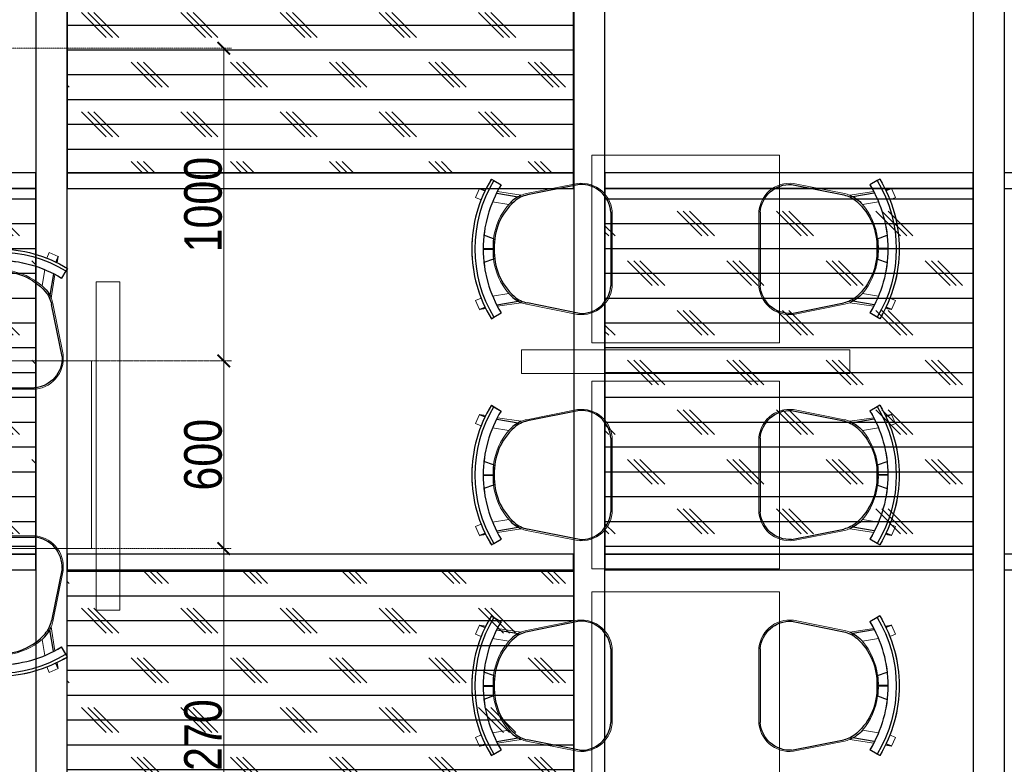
# Model space of a CAD drawing. Header units: millimetres. Extents: x -106827 to 92813, y -35754 to 7831.
# Tile 139 of 150: x 365 to 3514, y -21487 to -19106. Entities that reach past the tile are written whole.
import ezdxf
from ezdxf.xclip import XClip

# ---------------------------------------------------------------- set-up
doc = ezdxf.new("R2010")
doc.units = ezdxf.units.MM
doc.header["$XCLIPFRAME"] = 2
doc.header["$PDMODE"] = 35
doc.linetypes.add('General Arrangement Plan$0$( Hidden )', pattern=[0.375, 0.25, -0.125])
for name, color, linetype in [('Elevation hatch', 7, 'Continuous'), ('General Arrangement Plan$1$ID-LOOSE2', 8, 'Continuous'), ('M-HVAC-INSULATION', 7, 'Continuous')]:
    doc.layers.add(name, color=color, linetype=linetype)
for name, color, linetype, lineweight in [('General Arrangement Plan$0$DIM', 7, 'Continuous', 13), ('General Arrangement Plan$1$A-PARTITION', 23, 'Continuous', 9), ('General Arrangement Plan$1$FURN', 252, 'Continuous', 5)]:
    doc.layers.add(name, color=color, linetype=linetype, lineweight=lineweight)
doc.styles.add('General Arrangement Plan$1$Standard', font='ARIALN.TTF')
doc.dimstyles.new('General Arrangement Plan$1$TFS-Dim', dxfattribs={"dimtxt": 120, "dimasz": 40, "dimexe": 25, "dimexo": 25, "dimgap": 4.5, "dimtad": 1, "dimdec": 0, "dimzin": 0, "dimdsep": 46, "dimtxsty": 'General Arrangement Plan$1$Standard', "dimblk": 'General Arrangement Plan$1$_ArchTick', "dimcen": 0.09, "dimdle": 2, "dimclrd": 256, "dimclre": 8, "dimadec": 0, "dimazin": 0, "dimtfac": 1, "dimtdec": 0, "dimtofl": 0, "dimtmove": 1, "dimatfit": 3, "dimfxl": 1, "dimtolj": 1, "dimtzin": 0, "dimlwd": -1, "dimlwe": -1, "dimarcsym": 0})
pattern_1 = [(0, (-27179.21, -19598.95), (0, 79.375), []), (135, (-27139.52, -19638.64), (-158.75, -158.75), [112.2532, -112.2532]), (135, (-27119.68, -19638.64), (-158.75, -158.75), [112.2532, -112.2532]), (135, (-27099.83, -19638.64), (-158.75, -158.75), [112.2532, -112.2532])]

# ---------------------------------------------------------------- blocks, each defined once
blk = doc.blocks.new('General Arrangement Plan$1$_ArchTick')
at = {"color": 0, "linetype": 'ByBlock', "const_width": 0.15}
blk.add_lwpolyline([(-0.5, -0.5), (0.5, 0.5)], dxfattribs=at)
blk = doc.blocks.new('*D261')
at = {"layer": 'Defpoints', "color": 0}
for p in [(4638.5, 8335.5), (4674.4, 7066), (5061.9, 7066)]:
    blk.add_point(p, dxfattribs=at)
at = {"layer": 'General Arrangement Plan$0$DIM', "color": 8, "linetype": 'General Arrangement Plan$0$( Hidden )'}
for p, q in [((4663.5, 8335.5), (5086.9, 8335.5)), ((4699.4, 7066), (5086.9, 7066))]:
    blk.add_line(p, q, dxfattribs=at)
at = {"layer": 'General Arrangement Plan$0$DIM', "color": 8}
blk.add_line((5061.9, 8337.5), (5061.9, 7064), dxfattribs=at)
at = {"layer": 'General Arrangement Plan$0$DIM', "color": 8, "xscale": 40, "yscale": 40, "zscale": 40}
for p, rotation in [((5061.9, 8335.5), 90), ((5061.9, 7066), 270)]:
    blk.add_blockref('General Arrangement Plan$1$_ArchTick', p, dxfattribs=dict(at, rotation=rotation))
at = {"layer": 'General Arrangement Plan$0$DIM', "color": 0, "insert": (4996.1, 7700.7), "char_height": 120, "attachment_point": 5, "rotation": 90, "style": 'General Arrangement Plan$1$Standard'}
blk.add_mtext('\\A1;1270', dxfattribs=at)
blk = doc.blocks.new('General Arrangement Plan$1$A$C180F00E5')
at = {"layer": 'General Arrangement Plan$1$ID-LOOSE2', "ltscale": 0.05}
for p, q in [((0.0334, 0.4698), (0.0422, 0.4499)), ((0.4666, 0.4698), (0.4578, 0.4499)), ((0, 0.4273), (0.0056, 0.4182)), ((0.2137, 0.42), (0.2013, 0.454)), ((0.249, 0.4567), (0.249, 0.4217)), ((0.249, 0.4567), (0.249, 0.4217)), ((0.249, 0.4567), (0.249, 0.4217)), ((0.249, 0.4567), (0.249, 0.4217)), ((0.251, 0.4567), (0.251, 0.4217)), ((0.251, 0.4567), (0.251, 0.4217)), ((0.251, 0.4567), (0.251, 0.4217)), ((0.251, 0.4567), (0.251, 0.4217)), ((0.2863, 0.42), (0.2987, 0.454)), ((0.5, 0.4273), (0.4944, 0.4182)), ((0.0056, 0.4182), (0.0211, 0.3926)), ((0.0505, 0.4078), (0.0635, 0.3317)), ((0.4495, 0.4078), (0.4365, 0.3317)), ((0.4944, 0.4182), (0.4789, 0.3926)), ((0.0191, 0.1124), (0.0568, 0.2987)), ((0.4809, 0.1124), (0.4432, 0.2987)), ((0.3817, 0), (0.1183, 0))]:
    blk.add_line(p, q, dxfattribs=at)
for centre, radius, start, end in [((0.25, 0.0159), 0.4814, 90, 121.2845), ((0.25, 0.0159), 0.4814, 58.7155, 90), ((0.25, 0.0159), 0.4707, 58.7155, 121.2845), ((0.25, 0.0159), 0.4408, 90, 121.2845), ((0.25, 0.0159), 0.4408, 58.7155, 90), ((0.2398, 0.2036), 0.2135, 87.2356, 138.4785), ((0.24, 0.1996), 0.2218, 87.4171, 96.8127), ((0.2602, 0.2036), 0.2135, 41.5215, 92.7644), ((0.2602, 0.2036), 0.2135, 92.7472, 92.7644), ((0.26, 0.1996), 0.2218, 83.1873, 92.5829), ((0.2398, 0.2036), 0.2135, 87.2356, 87.2528), ((0.1674, 0.2748), 0.1186, 130.1141, 157.4138), ((0.3326, 0.2748), 0.1186, 22.5862, 49.8859), ((0.1548, 0.2789), 0.1, 138.4785, 168.5607), ((0.3452, 0.2789), 0.1, 11.4393, 41.5215), ((0.1266, 0.1074), 0.1077, 177.3178, 265.5501), ((0.3734, 0.1074), 0.1077, 274.4499, 2.6822)]:
    blk.add_arc(centre, radius, start, end, dxfattribs=at)
blk = doc.blocks.new('General Arrangement Plan$1$ghg')
at = {"layer": 'General Arrangement Plan$1$FURN', "ltscale": 1000}
for points in [[(4414156.4, -494204.2), (4414156.4, -493980.8, -0.451699), (4414267.2, -493883.2), (4414430.3, -493915.5, -0.04991), (4414447.4, -493920.7), (4414524, -493909.1, 0.015491), (4414512, -493887.8), (4414543, -493869), (4414543, -493869, -0.022121), (4414561.3, -493902.3), (4414581, -493898.8), (4414593.7, -493927.4), (4414575.9, -493935.3, -0.093712), (4414575.9, -493935.3, -0.189086), (4414575.9, -494249.7), (4414593.7, -494257.6), (4414581, -494286.2), (4414561.3, -494282.7, -0.022121), (4414543, -494316.1), (4414543, -494316.1), (4414512, -494297.2, 0.015491), (4414524, -494275.9), (4414447.4, -494264.3, -0.04991), (4414430.3, -494269.5), (4414267.2, -494301.8, -0.451699), (4414156.4, -494204.2)], [(4414566.9, -494048.9), (4414536.4, -494060, 0.145154), (4414487.7, -493950.3), (4414539.2, -493941.6, -0.070666), (4414566.9, -494048.9)], [(4414566.9, -494136.1), (4414536.4, -494125, -0.145154), (4414487.7, -494234.7), (4414539.2, -494243.5, 0.070666), (4414566.9, -494136.1)]]:
    blk.add_lwpolyline(points, format="xyb", close=True, dxfattribs=at)
at = {"layer": 'General Arrangement Plan$1$FURN', "ltscale": 1000, "xscale": 894.2026233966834, "yscale": 894.2026233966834, "zscale": 894.2026233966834, "rotation": 270}
blk.add_blockref('General Arrangement Plan$1$A$C180F00E5', (4414160.9, -493869), dxfattribs=at)
blk = doc.blocks.new('*D264')
at = {"layer": 'Defpoints', "color": 0}
for p in [(3158.8, 9935.3), (5061.9, 9935.3), (4358.8, 8935.4)]:
    blk.add_point(p, dxfattribs=at)
at = {"layer": 'General Arrangement Plan$0$DIM', "color": 8, "linetype": 'General Arrangement Plan$0$( Hidden )'}
for p, q in [((3183.8, 9935.3), (5086.9, 9935.3)), ((4383.8, 8935.4), (5086.9, 8935.4))]:
    blk.add_line(p, q, dxfattribs=at)
at = {"layer": 'General Arrangement Plan$0$DIM', "color": 8}
blk.add_line((5061.9, 8933.4), (5061.9, 9937.3), dxfattribs=at)
at = {"layer": 'General Arrangement Plan$0$DIM', "color": 8, "xscale": 40, "yscale": 40, "zscale": 40}
for p, rotation in [((5061.9, 9935.3), 90), ((5061.9, 8935.4), 270)]:
    blk.add_blockref('General Arrangement Plan$1$_ArchTick', p, dxfattribs=dict(at, rotation=rotation))
at = {"layer": 'General Arrangement Plan$0$DIM', "color": 0, "insert": (4996.1, 9435.4), "char_height": 120, "attachment_point": 5, "rotation": 90, "style": 'General Arrangement Plan$1$Standard'}
blk.add_mtext('\\A1;1000', dxfattribs=at)
blk = doc.blocks.new('*D267')
at = {"layer": 'Defpoints', "color": 0}
for p in [(2838.5, 8935.5), (2838.5, 8335.5), (5061.9, 8335.5)]:
    blk.add_point(p, dxfattribs=at)
at = {"layer": 'General Arrangement Plan$0$DIM', "color": 8, "linetype": 'General Arrangement Plan$0$( Hidden )'}
for p, q in [((2863.5, 8935.5), (5086.9, 8935.5)), ((2863.5, 8335.5), (5086.9, 8335.5))]:
    blk.add_line(p, q, dxfattribs=at)
at = {"layer": 'General Arrangement Plan$0$DIM', "color": 8}
blk.add_line((5061.9, 8937.5), (5061.9, 8333.5), dxfattribs=at)
at = {"layer": 'General Arrangement Plan$0$DIM', "color": 8, "xscale": 40, "yscale": 40, "zscale": 40}
for p, rotation in [((5061.9, 8935.5), 90), ((5061.9, 8335.5), 270)]:
    blk.add_blockref('General Arrangement Plan$1$_ArchTick', p, dxfattribs=dict(at, rotation=rotation))
at = {"layer": 'General Arrangement Plan$0$DIM', "color": 0, "insert": (4996.1, 8635.5), "char_height": 120, "attachment_point": 5, "rotation": 90, "style": 'General Arrangement Plan$1$Standard'}
blk.add_mtext('\\A1;600', dxfattribs=at)
blk = doc.blocks.new('A$C03659140')
at = {"color": 3, "ltscale": 10}
for points in [[(4360.4, 5442.6), (4360.4, 10397), (4260.4, 10397), (4260.4, 5442.6)], [(6080.3, 5442.6), (6080.3, 10397), (5980.3, 10397), (5980.3, 5442.6)], [(7357.6, 5442.6), (7357.6, 10397), (7257.6, 10397), (7257.6, 5442.6)]]:
    blk.add_lwpolyline(points, close=True, dxfattribs=at)
at = {"color": 30, "ltscale": 10}
for points in [[(2999.7, 8463.4), (4260.3, 8463.4), (4260.3, 8513.4), (2999.7, 8513.4)], [(4360.2, 8463.3), (5979.9, 8463.2), (5979.9, 8513.2), (4360.2, 8513.3)], [(6079.9, 8463.3), (7257.5, 8463.2), (7257.5, 8513.2), (6079.9, 8513.3)], [(7357.5, 8463.2), (8717.1, 8463.1), (8717.1, 8513.1), (7357.5, 8513.2)], [(2999.7, 7243.4), (4260.3, 7243.4), (4260.3, 7293.4), (2999.7, 7293.4)], [(4360.2, 7243.3), (5979.9, 7243.2), (5979.9, 7293.2), (4360.2, 7293.3)], [(6079.9, 7243.3), (7257.5, 7243.2), (7257.5, 7293.2), (6079.9, 7293.3)], [(7357.5, 7243.2), (8717.1, 7243.1), (8717.1, 7293.1), (7357.5, 7293.2)]]:
    blk.add_lwpolyline(points, close=True, dxfattribs=at)
blk = doc.blocks.new('General Arrangement Plan')
at = {"layer": 'General Arrangement Plan$1$A-PARTITION', "ltscale": 10}
for points in [[(4729, 8138.3), (4654, 8138.3), (4654, 9188.4), (4729, 9188.4)], [(7063.8, 8970.6), (7063.8, 8895.6), (6013.6, 8895.6), (6013.6, 8970.6)]]:
    blk.add_lwpolyline(points, close=True, dxfattribs=at)
at = {"layer": 'General Arrangement Plan$1$FURN', "color": 7}
for points in [[(6238.7, 8993.6), (6238.7, 9593.6), (6838.7, 9593.6), (6838.7, 8993.6)], [(4638.5, 8935.5), (2838.5, 8935.5), (2838.5, 8335.5), (4638.5, 8335.5)], [(6238.7, 8270.6), (6238.7, 8870.6), (6838.7, 8870.6), (6838.7, 8270.6)], [(6238.7, 7596.6), (6238.7, 8196.6), (6838.7, 8196.6), (6838.7, 7596.6)]]:
    blk.add_lwpolyline(points, close=True, dxfattribs=at)
at = {"layer": 'General Arrangement Plan$1$FURN', "rotation": 180}
for p in [(4420460.8, -484798.9), (4420460.8, -485521.9), (4420460.8, -486195.9)]:
    blk.add_blockref('General Arrangement Plan$1$ghg', p, dxfattribs=at)
at = {"layer": 'General Arrangement Plan$1$FURN', "xscale": -1, "rotation": 180}
for p in [(-4407383.4, -484798.9), (-4407383.4, -485521.9), (-4407383.4, -486195.9)]:
    blk.add_blockref('General Arrangement Plan$1$ghg', p, dxfattribs=at)
at = {"layer": 'General Arrangement Plan$1$FURN', "color": 7, "xscale": -1, "rotation": 270}
blk.add_blockref('General Arrangement Plan$1$ghg', (498431, -4405311.6), dxfattribs=at)
at = {"layer": 'General Arrangement Plan$1$FURN', "color": 7, "rotation": 270}
blk.add_blockref('General Arrangement Plan$1$ghg', (498431, 4422532.6), dxfattribs=at)
at = {"layer": 'General Arrangement Plan$0$DIM', "color": 9, "true_color": 0xc7c8ca}
for base, p1, p2, picture, middle in [((5061.9, 9935.3), (4358.8, 8935.4), (3158.8, 9935.3), '*D264', (4996.1, 9435.4)), ((5061.9, 8335.5), (2838.5, 8935.5), (2838.5, 8335.5), '*D267', (4996.1, 8635.5)), ((5061.9015, 7065.9694), (4638.4964, 8335.4757), (4674.416, 7065.9694), '*D261', (4996.1327, 7700.7225))]:
    dim = blk.add_linear_dim(base=base, p1=p1, p2=p2, angle=90, dimstyle='General Arrangement Plan$1$TFS-Dim', override={"dimclrd": 8}, dxfattribs=at)
    dim.commit()
    dim.dimension.update_dxf_attribs({"geometry": picture, "text_midpoint": middle})

msp = doc.modelspace()

# ---------------------------------------------------------------- hatches: boundary and pattern name
at = {"layer": 'M-HVAC-INSULATION'}
h = msp.add_hatch(dxfattribs=at)
h.set_pattern_fill('DOTS', scale=50)
h.set_pattern_definition([(0, (25993.815, -19598.95), (39.6875, 79.375), [0, -79.375])])
h.paths.add_polyline_path([(9129.1, -15516.8), (9129.1, -16740.8), (6741.9, -16740.4), (6741.9, -15516.4)])
h.paths.add_polyline_path([(8580, -20432.4), (8580, -17599.8), (9660, -17599.8), (9660, -20432.4)])
edge = h.paths.add_edge_path()
edge.add_line((1940, -17599.8), (1175.5, -17599.8))
edge.add_line((1175.5, -17599.8), (1175.5, -16399.8))
edge.add_line((1175.5, -16399.8), (2725.5, -16399.8))
edge.add_line((2725.5, -16399.8), (2725.5, -17599.8))
edge.add_line((2725.5, -17599.8), (8569.6, -17599.8))
edge.add_line((8569.6, -17599.8), (8569.6, -23176.2))
edge.add_line((8569.6, -23176.2), (10536.7, -23176.2))
edge.add_line((10536.7, -23176.2), (10536.7, -16395.7))
edge.add_arc((10534.7, -16395.7), 2, 0, 90)
edge.add_line((10534.7, -16393.7), (9196.2, -16393.7))
edge.add_line((9196.2, -16393.7), (9196.2, -15480.7))
edge.add_line((9196.2, -15480.7), (366.4, -15480.7))
edge.add_line((366.4, -15480.7), (365, -17599.8))
edge.add_line((365, -17599.8), (1940, -17599.8))

# ---------------------------------------------------------------- next in the draw order: block references
at = {"color": 7}
ref = msp.add_blockref('General Arrangement Plan', (-4044.3, -29132.4), dxfattribs=at)
XClip(ref).set_block_clipping_path([(48.7190010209, -107.5186207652), (15251.6043912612, 15253.5715002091)])

# ---------------------------------------------------------------- next in the draw order: hatches: boundary and pattern name
at = {"layer": 'Elevation hatch', "true_color": 0x939598}
h = msp.add_hatch(dxfattribs=at)
h.set_pattern_fill('CORK', color=252, scale=25)
h.set_pattern_definition(pattern_1)
h.paths.add_polyline_path([(516.6, -19595.2), (2136.3, -19595.2), (2136.3, -18425.2), (516.6, -18425.2)])
h = msp.add_hatch(dxfattribs=at)
h.set_pattern_fill('CORK', color=252, scale=25)
h.set_pattern_definition(pattern_1)
h.paths.add_polyline_path([(416.8, -19645.1), (-843.9, -19645.1), (-843.9, -20815.1), (416.8, -20815.1)])
h = msp.add_hatch(dxfattribs=at)
h.set_pattern_fill('CORK', color=252, scale=25)
h.set_pattern_definition(pattern_1)
h.paths.add_polyline_path([(2236.7, -20815.2), (3414, -20815.2), (3414, -19645.2), (2236.7, -19645.2)])
h = msp.add_hatch(dxfattribs=at)
h.set_pattern_fill('CORK', color=252, scale=25)
h.set_pattern_definition(pattern_1)
h.paths.add_polyline_path([(516.8, -20865.2), (2136.3, -20865.2), (2136.3, -22035.2), (516.8, -22035.2)])

# ---------------------------------------------------------------- next in the draw order: linework, layer by layer
at = {"color": 7}
for points in [[(516.6, -19595.2), (2136.3, -19595.2), (2136.3, -18425.2), (516.6, -18425.2)], [(416.8, -19645.1), (-843.9, -19645.1), (-843.9, -20815.1), (416.8, -20815.1)], [(2236.7, -20815.2), (3414, -20815.2), (3414, -19645.2), (2236.7, -19645.2)], [(516.8, -20865.2), (2136.3, -20865.2), (2136.3, -22035.2), (516.8, -22035.2)]]:
    msp.add_lwpolyline(points, close=True, dxfattribs=at)

# ---------------------------------------------------------------- next in the draw order: block references
msp.add_blockref('A$C03659140', (-3843.6, -28108.5), dxfattribs=at)

doc.saveas('drawing.dxf')
